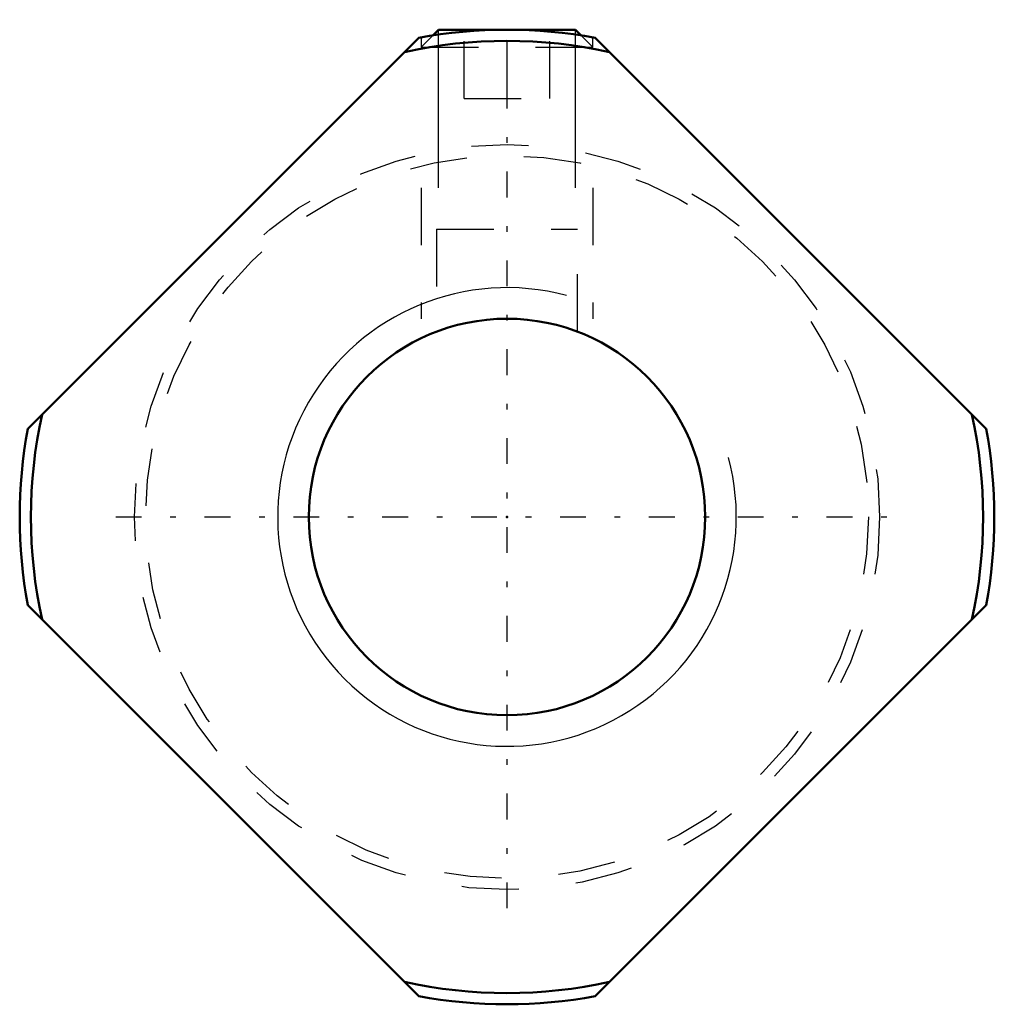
# Model space of a CAD drawing. Header units: millimetres. Extents: x -8.5 to 8.5, y -8.5 to 8.7.
import ezdxf

# ---------------------------------------------------------------- set-up
doc = ezdxf.new("R2010")
doc.units = ezdxf.units.MM
doc.linetypes.add('Center', pattern=[1.5, 0.45, -0.5, 0.05, -0.5])
doc.linetypes.add('Dashed', pattern=[2, 1, -1])
for name, color, linetype, lineweight in [('2d ConnectionPoints', 7, 'Continuous', 50), ('AM_0', 7, 'Continuous', 50), ('AM_5', 3, 'Continuous', 25), ('AM_7', 7, 'Center', 25), ('AM_9', 6, 'Dashed', 25)]:
    doc.layers.add(name, color=color, linetype=linetype, lineweight=lineweight)

msp = doc.modelspace()

# ---------------------------------------------------------------- linework, layer by layer
at = {"layer": '2d ConnectionPoints'}
msp.add_point((0, 0), dxfattribs=at)
at = {"layer": 'AM_0'}
for p, q in [((-1.194, 8.5), (-1.292, 8.401)), ((-1.194, 8.5), (1.194, 8.5)), ((1.292, 8.401), (1.194, 8.5)), ((-8.359, 1.54), (-1.54, 8.359)), ((1.54, 8.359), (8.359, 1.54)), ((-1.54, -8.359), (-8.359, -1.54)), ((8.359, -1.54), (1.54, -8.359))]:
    msp.add_line(p, q, dxfattribs=at)
msp.add_circle((0, 0), 3.458, dxfattribs=at)
for radius, start, end in [(8.5, 79.5603, 100.4397), (8.305, 77.556, 102.444), (8.305, 167.556, 192.444), (8.305, 347.556, 12.444), (8.5, 169.5603, 190.4397), (8.5, 349.5603, 10.4397), (8.305, 257.556, 282.444), (8.5, 259.5603, 280.4397)]:
    msp.add_arc((0, 0), radius, start, end, dxfattribs=at)
at = {"layer": 'AM_5'}
for p, q in [((-1.194, 5.739), (-1.194, 8.5)), ((1.194, 5.739), (1.194, 8.5))]:
    msp.add_line(p, q, dxfattribs=at)
at = {"layer": 'AM_5', "linetype": 'Dashed'}
for p, q in [((-1.5, 5.739), (-1.5, 3.458)), ((1.5, 5.739), (1.5, 3.458))]:
    msp.add_line(p, q, dxfattribs=at)
at = {"layer": 'AM_5'}
msp.add_arc((0, 0), 4, 75, 15, dxfattribs=at)
at = {"layer": 'AM_7'}
for p, q in [((0, -6.825), (0, 8.674)), ((-6.825, 0), (6.825, 0))]:
    msp.add_line(p, q, dxfattribs=at)
at = {"layer": 'AM_9'}
for p, q in [((-0.75, 7.3), (-0.75, 8.5)), ((0, 7.3), (0, 8.5)), ((0.75, 7.3), (0.75, 8.5)), ((-1.292, 8.401), (-1.5, 8.194)), ((-1.5, 8.368), (-1.5, 8.194)), ((1.5, 8.194), (1.292, 8.401)), ((1.5, 8.194), (1.5, 8.368)), ((-1.5, 8.194), (1.5, 8.194)), ((-0.75, 7.3), (0.75, 7.3)), ((-1.23, 5.019), (1.23, 5.019)), ((-1.23, 5.019), (-1.23, 3.234)), ((1.23, 3.234), (1.23, 5.019))]:
    msp.add_line(p, q, dxfattribs=at)
for radius in [6.5, 6.305]:
    msp.add_circle((0, 0), radius, dxfattribs=at)

doc.saveas('drawing.dxf')
